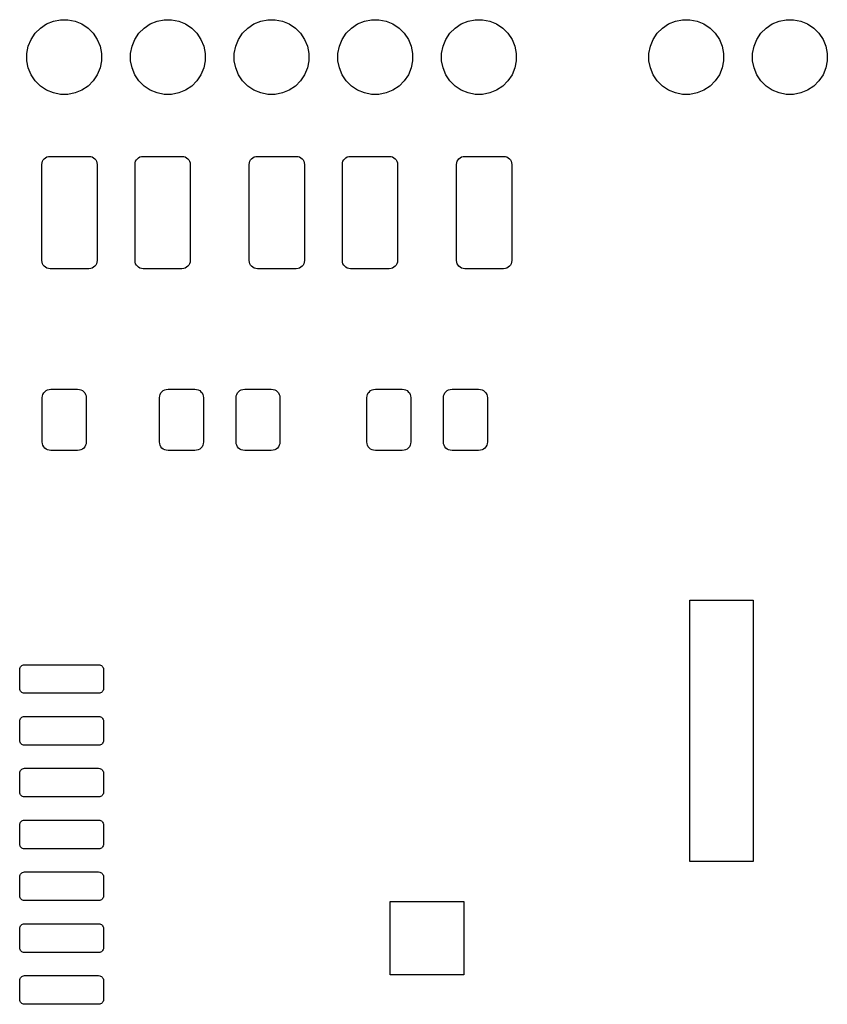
# Model space of a CAD drawing. Extents: x 4.66 to 8.46, y -5.32 to -3.29.
# Tile 8 of 10: x 6.66 to 7.44, y -4.26 to -3.31. Entities that reach past the tile are written whole.
import ezdxf

# ---------------------------------------------------------------- set-up
doc = ezdxf.new("R2010")
doc.units = 0
doc.header["$MEASUREMENT"] = 0
doc.layers.add('BLACK', color=7, linetype='CONTINUOUS')

msp = doc.modelspace()

# ---------------------------------------------------------------- linework, layer by layer
at = {"layer": 'BLACK', "linetype": 'CONTINUOUS'}
for p, q in [((6.6895, -3.31538), (6.69645, -3.31399)), ((6.69645, -3.31399), (6.70355, -3.31399)), ((6.70355, -3.31399), (6.7105, -3.31538)), ((6.7895, -3.31538), (6.79645, -3.31399)), ((6.79645, -3.31399), (6.80355, -3.31399)), ((6.80355, -3.31399), (6.8105, -3.31538)), ((6.8895, -3.31538), (6.89645, -3.31399)), ((6.89645, -3.31399), (6.90355, -3.31399)), ((6.90355, -3.31399), (6.9105, -3.31538)), ((6.9895, -3.31538), (6.99645, -3.31399)), ((6.99645, -3.31399), (7.00355, -3.31399)), ((7.00355, -3.31399), (7.0105, -3.31538)), ((7.0895, -3.31538), (7.09645, -3.31399)), ((7.09645, -3.31399), (7.10355, -3.31399)), ((7.10355, -3.31399), (7.1105, -3.31538)), ((7.2895, -3.31538), (7.29645, -3.31399)), ((7.29645, -3.31399), (7.30355, -3.31399)), ((7.30355, -3.31399), (7.3105, -3.31538)), ((7.3895, -3.31538), (7.39645, -3.31399)), ((7.39645, -3.31399), (7.40355, -3.31399)), ((7.40355, -3.31399), (7.4105, -3.31538)), ((6.67203, -3.32705), (6.67705, -3.32203)), ((6.67705, -3.32203), (6.68294, -3.31809)), ((6.68294, -3.31809), (6.6895, -3.31538)), ((6.7105, -3.31538), (6.71706, -3.31809)), ((6.71706, -3.31809), (6.72295, -3.32203)), ((6.72295, -3.32203), (6.72797, -3.32705)), ((6.77203, -3.32705), (6.77705, -3.32203)), ((6.77705, -3.32203), (6.78294, -3.31809)), ((6.78294, -3.31809), (6.7895, -3.31538)), ((6.8105, -3.31538), (6.81706, -3.31809)), ((6.81706, -3.31809), (6.82295, -3.32203)), ((6.82295, -3.32203), (6.82797, -3.32705)), ((6.87203, -3.32705), (6.87705, -3.32203)), ((6.87705, -3.32203), (6.88294, -3.31809)), ((6.88294, -3.31809), (6.8895, -3.31538)), ((6.9105, -3.31538), (6.91706, -3.31809)), ((6.91706, -3.31809), (6.92295, -3.32203)), ((6.92295, -3.32203), (6.92797, -3.32705)), ((6.97203, -3.32705), (6.97705, -3.32203)), ((6.97705, -3.32203), (6.98294, -3.31809)), ((6.98294, -3.31809), (6.9895, -3.31538)), ((7.0105, -3.31538), (7.01706, -3.31809)), ((7.01706, -3.31809), (7.02295, -3.32203)), ((7.02295, -3.32203), (7.02797, -3.32705)), ((7.07203, -3.32705), (7.07705, -3.32203)), ((7.07705, -3.32203), (7.08294, -3.31809)), ((7.08294, -3.31809), (7.0895, -3.31538)), ((7.1105, -3.31538), (7.11706, -3.31809)), ((7.11706, -3.31809), (7.12295, -3.32203)), ((7.12295, -3.32203), (7.12797, -3.32705)), ((7.27203, -3.32705), (7.27705, -3.32203)), ((7.27705, -3.32203), (7.28294, -3.31809)), ((7.28294, -3.31809), (7.2895, -3.31538)), ((7.3105, -3.31538), (7.31706, -3.31809)), ((7.31706, -3.31809), (7.32295, -3.32203)), ((7.32295, -3.32203), (7.32797, -3.32705)), ((7.37203, -3.32705), (7.37705, -3.32203)), ((7.37705, -3.32203), (7.38294, -3.31809)), ((7.38294, -3.31809), (7.3895, -3.31538)), ((7.4105, -3.31538), (7.41706, -3.31809)), ((7.41706, -3.31809), (7.42295, -3.32203)), ((7.42295, -3.32203), (7.42797, -3.32705)), ((6.66538, -3.3395), (6.66809, -3.33294)), ((6.66809, -3.33294), (6.67203, -3.32705)), ((6.72797, -3.32705), (6.73191, -3.33294)), ((6.73191, -3.33294), (6.73462, -3.3395)), ((6.76538, -3.3395), (6.76809, -3.33294)), ((6.76809, -3.33294), (6.77203, -3.32705)), ((6.82797, -3.32705), (6.83191, -3.33294)), ((6.83191, -3.33294), (6.83462, -3.3395)), ((6.86538, -3.3395), (6.86809, -3.33294)), ((6.86809, -3.33294), (6.87203, -3.32705)), ((6.92797, -3.32705), (6.93191, -3.33294)), ((6.93191, -3.33294), (6.93462, -3.3395)), ((6.96538, -3.3395), (6.96809, -3.33294)), ((6.96809, -3.33294), (6.97203, -3.32705)), ((7.02797, -3.32705), (7.03191, -3.33294)), ((7.03191, -3.33294), (7.03462, -3.3395)), ((7.06538, -3.3395), (7.06809, -3.33294)), ((7.06809, -3.33294), (7.07203, -3.32705)), ((7.12797, -3.32705), (7.13191, -3.33294)), ((7.13191, -3.33294), (7.13462, -3.3395)), ((7.26538, -3.3395), (7.26809, -3.33294)), ((7.26809, -3.33294), (7.27203, -3.32705)), ((7.32797, -3.32705), (7.33191, -3.33294)), ((7.33191, -3.33294), (7.33462, -3.3395)), ((7.36538, -3.3395), (7.36809, -3.33294)), ((7.36809, -3.33294), (7.37203, -3.32705)), ((7.42797, -3.32705), (7.43191, -3.33294)), ((7.43191, -3.33294), (7.43462, -3.3395)), ((6.66399, -3.34645), (6.66538, -3.3395)), ((6.73462, -3.3395), (6.73601, -3.34645)), ((6.76399, -3.34645), (6.76538, -3.3395)), ((6.83462, -3.3395), (6.83601, -3.34645)), ((6.86399, -3.34645), (6.86538, -3.3395)), ((6.93462, -3.3395), (6.93601, -3.34645)), ((6.96399, -3.34645), (6.96538, -3.3395)), ((7.03462, -3.3395), (7.03601, -3.34645)), ((7.06399, -3.34645), (7.06538, -3.3395)), ((7.13462, -3.3395), (7.13601, -3.34645)), ((7.26399, -3.34645), (7.26538, -3.3395)), ((7.33462, -3.3395), (7.33601, -3.34645)), ((7.36399, -3.34645), (7.36538, -3.3395)), ((7.43462, -3.3395), (7.43601, -3.34645)), ((6.66399, -3.35355), (6.66399, -3.34645)), ((6.73601, -3.34645), (6.73601, -3.35355)), ((6.76399, -3.35355), (6.76399, -3.34645)), ((6.83601, -3.34645), (6.83601, -3.35355)), ((6.86399, -3.35355), (6.86399, -3.34645)), ((6.93601, -3.34645), (6.93601, -3.35355)), ((6.96399, -3.35355), (6.96399, -3.34645)), ((7.03601, -3.34645), (7.03601, -3.35355)), ((7.06399, -3.35355), (7.06399, -3.34645)), ((7.13601, -3.34645), (7.13601, -3.35355)), ((7.26399, -3.35355), (7.26399, -3.34645)), ((7.33601, -3.34645), (7.33601, -3.35355)), ((7.36399, -3.35355), (7.36399, -3.34645)), ((7.43601, -3.34645), (7.43601, -3.35355)), ((6.66538, -3.3605), (6.66399, -3.35355)), ((6.66809, -3.36706), (6.66538, -3.3605)), ((6.73462, -3.3605), (6.73191, -3.36706)), ((6.73601, -3.35355), (6.73462, -3.3605)), ((6.76538, -3.3605), (6.76399, -3.35355)), ((6.76809, -3.36706), (6.76538, -3.3605)), ((6.83462, -3.3605), (6.83191, -3.36706)), ((6.83601, -3.35355), (6.83462, -3.3605)), ((6.86538, -3.3605), (6.86399, -3.35355)), ((6.86809, -3.36706), (6.86538, -3.3605)), ((6.93462, -3.3605), (6.93191, -3.36706)), ((6.93601, -3.35355), (6.93462, -3.3605)), ((6.96538, -3.3605), (6.96399, -3.35355)), ((6.96809, -3.36706), (6.96538, -3.3605)), ((7.03462, -3.3605), (7.03191, -3.36706)), ((7.03601, -3.35355), (7.03462, -3.3605)), ((7.06538, -3.3605), (7.06399, -3.35355)), ((7.06809, -3.36706), (7.06538, -3.3605)), ((7.13462, -3.3605), (7.13191, -3.36706)), ((7.13601, -3.35355), (7.13462, -3.3605)), ((7.26538, -3.3605), (7.26399, -3.35355)), ((7.26809, -3.36706), (7.26538, -3.3605)), ((7.33462, -3.3605), (7.33191, -3.36706)), ((7.33601, -3.35355), (7.33462, -3.3605)), ((7.36538, -3.3605), (7.36399, -3.35355)), ((7.36809, -3.36706), (7.36538, -3.3605)), ((7.43462, -3.3605), (7.43191, -3.36706)), ((7.43601, -3.35355), (7.43462, -3.3605)), ((6.67203, -3.37295), (6.66809, -3.36706)), ((6.73191, -3.36706), (6.72797, -3.37295)), ((6.77203, -3.37295), (6.76809, -3.36706)), ((6.83191, -3.36706), (6.82797, -3.37295)), ((6.87203, -3.37295), (6.86809, -3.36706)), ((6.93191, -3.36706), (6.92797, -3.37295)), ((6.97203, -3.37295), (6.96809, -3.36706)), ((7.03191, -3.36706), (7.02797, -3.37295)), ((7.07203, -3.37295), (7.06809, -3.36706)), ((7.13191, -3.36706), (7.12797, -3.37295)), ((7.27203, -3.37295), (7.26809, -3.36706)), ((7.33191, -3.36706), (7.32797, -3.37295)), ((7.37203, -3.37295), (7.36809, -3.36706)), ((7.43191, -3.36706), (7.42797, -3.37295)), ((6.67705, -3.37797), (6.67203, -3.37295)), ((6.68294, -3.38191), (6.67705, -3.37797)), ((6.72295, -3.37797), (6.71706, -3.38191)), ((6.72797, -3.37295), (6.72295, -3.37797)), ((6.77705, -3.37797), (6.77203, -3.37295)), ((6.78294, -3.38191), (6.77705, -3.37797)), ((6.82295, -3.37797), (6.81706, -3.38191)), ((6.82797, -3.37295), (6.82295, -3.37797)), ((6.87705, -3.37797), (6.87203, -3.37295)), ((6.88294, -3.38191), (6.87705, -3.37797)), ((6.92295, -3.37797), (6.91706, -3.38191)), ((6.92797, -3.37295), (6.92295, -3.37797)), ((6.97705, -3.37797), (6.97203, -3.37295)), ((6.98294, -3.38191), (6.97705, -3.37797)), ((7.02295, -3.37797), (7.01706, -3.38191)), ((7.02797, -3.37295), (7.02295, -3.37797)), ((7.07705, -3.37797), (7.07203, -3.37295)), ((7.08294, -3.38191), (7.07705, -3.37797)), ((7.12295, -3.37797), (7.11706, -3.38191)), ((7.12797, -3.37295), (7.12295, -3.37797)), ((7.27705, -3.37797), (7.27203, -3.37295)), ((7.28294, -3.38191), (7.27705, -3.37797)), ((7.32295, -3.37797), (7.31706, -3.38191)), ((7.32797, -3.37295), (7.32295, -3.37797)), ((7.37705, -3.37797), (7.37203, -3.37295)), ((7.38294, -3.38191), (7.37705, -3.37797)), ((7.42295, -3.37797), (7.41706, -3.38191)), ((7.42797, -3.37295), (7.42295, -3.37797)), ((6.6895, -3.38462), (6.68294, -3.38191)), ((6.69645, -3.38601), (6.6895, -3.38462)), ((6.70355, -3.38601), (6.69645, -3.38601)), ((6.7105, -3.38462), (6.70355, -3.38601)), ((6.71706, -3.38191), (6.7105, -3.38462)), ((6.7895, -3.38462), (6.78294, -3.38191)), ((6.79645, -3.38601), (6.7895, -3.38462)), ((6.80355, -3.38601), (6.79645, -3.38601)), ((6.8105, -3.38462), (6.80355, -3.38601)), ((6.81706, -3.38191), (6.8105, -3.38462)), ((6.8895, -3.38462), (6.88294, -3.38191)), ((6.89645, -3.38601), (6.8895, -3.38462)), ((6.90355, -3.38601), (6.89645, -3.38601)), ((6.9105, -3.38462), (6.90355, -3.38601)), ((6.91706, -3.38191), (6.9105, -3.38462)), ((6.9895, -3.38462), (6.98294, -3.38191)), ((6.99645, -3.38601), (6.9895, -3.38462)), ((7.00355, -3.38601), (6.99645, -3.38601)), ((7.0105, -3.38462), (7.00355, -3.38601)), ((7.01706, -3.38191), (7.0105, -3.38462)), ((7.0895, -3.38462), (7.08294, -3.38191)), ((7.09645, -3.38601), (7.0895, -3.38462)), ((7.10355, -3.38601), (7.09645, -3.38601)), ((7.1105, -3.38462), (7.10355, -3.38601)), ((7.11706, -3.38191), (7.1105, -3.38462)), ((7.2895, -3.38462), (7.28294, -3.38191)), ((7.29645, -3.38601), (7.2895, -3.38462)), ((7.30355, -3.38601), (7.29645, -3.38601)), ((7.3105, -3.38462), (7.30355, -3.38601)), ((7.31706, -3.38191), (7.3105, -3.38462)), ((7.3895, -3.38462), (7.38294, -3.38191)), ((7.39645, -3.38601), (7.3895, -3.38462)), ((7.40355, -3.38601), (7.39645, -3.38601)), ((7.4105, -3.38462), (7.40355, -3.38601)), ((7.41706, -3.38191), (7.4105, -3.38462)), ((6.68077, -3.4481), (6.68194, -3.44714)), ((6.68194, -3.44714), (6.68326, -3.44643)), ((6.68326, -3.44643), (6.6847, -3.446)), ((6.6847, -3.446), (6.68644, -3.44583)), ((6.68644, -3.44583), (6.7238, -3.44583)), ((6.7238, -3.44583), (6.72554, -3.446)), ((6.72554, -3.446), (6.72697, -3.44643)), ((6.72697, -3.44643), (6.7283, -3.44714)), ((6.7283, -3.44714), (6.72946, -3.4481)), ((6.77054, -3.4481), (6.7717, -3.44714)), ((6.7717, -3.44714), (6.77303, -3.44643)), ((6.77303, -3.44643), (6.77446, -3.446)), ((6.77446, -3.446), (6.7762, -3.44583)), ((6.7762, -3.44583), (6.81356, -3.44583)), ((6.81356, -3.44583), (6.8153, -3.446)), ((6.8153, -3.446), (6.81674, -3.44643)), ((6.81674, -3.44643), (6.81806, -3.44714)), ((6.81806, -3.44714), (6.81923, -3.4481)), ((6.88077, -3.4481), (6.88194, -3.44714)), ((6.88194, -3.44714), (6.88326, -3.44643)), ((6.88326, -3.44643), (6.8847, -3.446)), ((6.8847, -3.446), (6.88644, -3.44583)), ((6.88644, -3.44583), (6.9238, -3.44583)), ((6.9238, -3.44583), (6.92554, -3.446)), ((6.92554, -3.446), (6.92697, -3.44643)), ((6.92697, -3.44643), (6.9283, -3.44714)), ((6.9283, -3.44714), (6.92946, -3.4481)), ((6.97054, -3.4481), (6.9717, -3.44714)), ((6.9717, -3.44714), (6.97303, -3.44643)), ((6.97303, -3.44643), (6.97446, -3.446)), ((6.97446, -3.446), (6.9762, -3.44583)), ((6.9762, -3.44583), (7.01356, -3.44583)), ((7.01356, -3.44583), (7.0153, -3.446)), ((7.0153, -3.446), (7.01674, -3.44643)), ((7.01674, -3.44643), (7.01806, -3.44714)), ((7.01806, -3.44714), (7.01923, -3.4481)), ((7.08077, -3.4481), (7.08194, -3.44714)), ((7.08194, -3.44714), (7.08326, -3.44643)), ((7.08326, -3.44643), (7.0847, -3.446)), ((7.0847, -3.446), (7.08644, -3.44583)), ((7.08644, -3.44583), (7.1238, -3.44583)), ((7.1238, -3.44583), (7.12554, -3.446)), ((7.12554, -3.446), (7.12697, -3.44643)), ((7.12697, -3.44643), (7.1283, -3.44714)), ((7.1283, -3.44714), (7.12946, -3.4481)), ((6.6785, -3.45376), (6.67868, -3.45202)), ((6.6785, -3.54624), (6.6785, -3.45376)), ((6.67868, -3.45202), (6.67911, -3.45058)), ((6.67911, -3.45058), (6.67982, -3.44926)), ((6.67982, -3.44926), (6.68077, -3.4481)), ((6.72946, -3.4481), (6.73042, -3.44926)), ((6.73042, -3.44926), (6.73112, -3.45058)), ((6.73112, -3.45058), (6.73156, -3.45202)), ((6.73156, -3.45202), (6.73173, -3.45376)), ((6.73173, -3.45376), (6.73173, -3.54624)), ((6.76827, -3.45376), (6.76844, -3.45202)), ((6.76827, -3.54624), (6.76827, -3.45376)), ((6.76844, -3.45202), (6.76888, -3.45058)), ((6.76888, -3.45058), (6.76958, -3.44926)), ((6.76958, -3.44926), (6.77054, -3.4481)), ((6.81923, -3.4481), (6.82018, -3.44926)), ((6.82018, -3.44926), (6.82089, -3.45058)), ((6.82089, -3.45058), (6.82132, -3.45202)), ((6.82132, -3.45202), (6.8215, -3.45376)), ((6.8215, -3.45376), (6.8215, -3.54624)), ((6.8785, -3.45376), (6.87868, -3.45202)), ((6.8785, -3.54624), (6.8785, -3.45376)), ((6.87868, -3.45202), (6.87911, -3.45058)), ((6.87911, -3.45058), (6.87982, -3.44926)), ((6.87982, -3.44926), (6.88077, -3.4481)), ((6.92946, -3.4481), (6.93042, -3.44926)), ((6.93042, -3.44926), (6.93112, -3.45058)), ((6.93112, -3.45058), (6.93156, -3.45202)), ((6.93156, -3.45202), (6.93173, -3.45376)), ((6.93173, -3.45376), (6.93173, -3.54624)), ((6.96827, -3.45376), (6.96844, -3.45202)), ((6.96827, -3.54624), (6.96827, -3.45376)), ((6.96844, -3.45202), (6.96888, -3.45058)), ((6.96888, -3.45058), (6.96958, -3.44926)), ((6.96958, -3.44926), (6.97054, -3.4481)), ((7.01923, -3.4481), (7.02018, -3.44926)), ((7.02018, -3.44926), (7.02089, -3.45058)), ((7.02089, -3.45058), (7.02132, -3.45202)), ((7.02132, -3.45202), (7.0215, -3.45376)), ((7.0215, -3.45376), (7.0215, -3.54624)), ((7.0785, -3.45376), (7.07868, -3.45202)), ((7.0785, -3.54624), (7.0785, -3.45376)), ((7.07868, -3.45202), (7.07911, -3.45058)), ((7.07911, -3.45058), (7.07982, -3.44926)), ((7.07982, -3.44926), (7.08077, -3.4481)), ((7.12946, -3.4481), (7.13042, -3.44926)), ((7.13042, -3.44926), (7.13112, -3.45058)), ((7.13112, -3.45058), (7.13156, -3.45202)), ((7.13156, -3.45202), (7.13173, -3.45376)), ((7.13173, -3.45376), (7.13173, -3.54624)), ((6.67868, -3.54798), (6.6785, -3.54624)), ((6.67911, -3.54942), (6.67868, -3.54798)), ((6.67982, -3.55074), (6.67911, -3.54942)), ((6.68077, -3.5519), (6.67982, -3.55074)), ((6.68194, -3.55286), (6.68077, -3.5519)), ((6.72946, -3.5519), (6.7283, -3.55286)), ((6.73042, -3.55074), (6.72946, -3.5519)), ((6.73112, -3.54942), (6.73042, -3.55074)), ((6.73156, -3.54798), (6.73112, -3.54942)), ((6.73173, -3.54624), (6.73156, -3.54798)), ((6.76844, -3.54798), (6.76827, -3.54624)), ((6.76888, -3.54942), (6.76844, -3.54798)), ((6.76958, -3.55074), (6.76888, -3.54942)), ((6.77054, -3.5519), (6.76958, -3.55074)), ((6.7717, -3.55286), (6.77054, -3.5519)), ((6.81923, -3.5519), (6.81806, -3.55286)), ((6.82018, -3.55074), (6.81923, -3.5519)), ((6.82089, -3.54942), (6.82018, -3.55074)), ((6.82132, -3.54798), (6.82089, -3.54942)), ((6.8215, -3.54624), (6.82132, -3.54798)), ((6.87868, -3.54798), (6.8785, -3.54624)), ((6.87911, -3.54942), (6.87868, -3.54798)), ((6.87982, -3.55074), (6.87911, -3.54942)), ((6.88077, -3.5519), (6.87982, -3.55074)), ((6.88194, -3.55286), (6.88077, -3.5519)), ((6.92946, -3.5519), (6.9283, -3.55286)), ((6.93042, -3.55074), (6.92946, -3.5519)), ((6.93112, -3.54942), (6.93042, -3.55074)), ((6.93156, -3.54798), (6.93112, -3.54942)), ((6.93173, -3.54624), (6.93156, -3.54798)), ((6.96844, -3.54798), (6.96827, -3.54624)), ((6.96888, -3.54942), (6.96844, -3.54798)), ((6.96958, -3.55074), (6.96888, -3.54942)), ((6.97054, -3.5519), (6.96958, -3.55074)), ((6.9717, -3.55286), (6.97054, -3.5519)), ((7.01923, -3.5519), (7.01806, -3.55286)), ((7.02018, -3.55074), (7.01923, -3.5519)), ((7.02089, -3.54942), (7.02018, -3.55074)), ((7.02132, -3.54798), (7.02089, -3.54942)), ((7.0215, -3.54624), (7.02132, -3.54798)), ((7.07868, -3.54798), (7.0785, -3.54624)), ((7.07911, -3.54942), (7.07868, -3.54798)), ((7.07982, -3.55074), (7.07911, -3.54942)), ((7.08077, -3.5519), (7.07982, -3.55074)), ((7.08194, -3.55286), (7.08077, -3.5519)), ((7.12946, -3.5519), (7.1283, -3.55286)), ((7.13042, -3.55074), (7.12946, -3.5519)), ((7.13112, -3.54942), (7.13042, -3.55074)), ((7.13156, -3.54798), (7.13112, -3.54942)), ((7.13173, -3.54624), (7.13156, -3.54798)), ((6.68326, -3.55357), (6.68194, -3.55286)), ((6.6847, -3.554), (6.68326, -3.55357)), ((6.68644, -3.55417), (6.6847, -3.554)), ((6.7238, -3.55417), (6.68644, -3.55417)), ((6.72554, -3.554), (6.7238, -3.55417)), ((6.72697, -3.55357), (6.72554, -3.554)), ((6.7283, -3.55286), (6.72697, -3.55357)), ((6.77303, -3.55357), (6.7717, -3.55286)), ((6.77446, -3.554), (6.77303, -3.55357)), ((6.7762, -3.55417), (6.77446, -3.554)), ((6.81356, -3.55417), (6.7762, -3.55417)), ((6.8153, -3.554), (6.81356, -3.55417)), ((6.81674, -3.55357), (6.8153, -3.554)), ((6.81806, -3.55286), (6.81674, -3.55357)), ((6.88326, -3.55357), (6.88194, -3.55286)), ((6.8847, -3.554), (6.88326, -3.55357)), ((6.88644, -3.55417), (6.8847, -3.554)), ((6.9238, -3.55417), (6.88644, -3.55417)), ((6.92554, -3.554), (6.9238, -3.55417)), ((6.92697, -3.55357), (6.92554, -3.554)), ((6.9283, -3.55286), (6.92697, -3.55357)), ((6.97303, -3.55357), (6.9717, -3.55286)), ((6.97446, -3.554), (6.97303, -3.55357)), ((6.9762, -3.55417), (6.97446, -3.554)), ((7.01356, -3.55417), (6.9762, -3.55417)), ((7.0153, -3.554), (7.01356, -3.55417)), ((7.01674, -3.55357), (7.0153, -3.554)), ((7.01806, -3.55286), (7.01674, -3.55357)), ((7.08326, -3.55357), (7.08194, -3.55286)), ((7.0847, -3.554), (7.08326, -3.55357)), ((7.08644, -3.55417), (7.0847, -3.554)), ((7.1238, -3.55417), (7.08644, -3.55417)), ((7.12554, -3.554), (7.1238, -3.55417)), ((7.12697, -3.55357), (7.12554, -3.554)), ((7.1283, -3.55286), (7.12697, -3.55357)), ((6.67898, -3.67699), (6.67944, -3.67547)), ((6.67944, -3.67547), (6.68019, -3.67406)), ((6.68019, -3.67406), (6.6812, -3.67283)), ((6.6812, -3.67283), (6.68243, -3.67182)), ((6.68243, -3.67182), (6.68383, -3.67107)), ((6.68383, -3.67107), (6.68536, -3.67061)), ((6.68536, -3.67061), (6.68718, -3.67043)), ((6.68718, -3.67043), (6.71282, -3.67043)), ((6.71282, -3.67043), (6.71464, -3.67061)), ((6.71464, -3.67061), (6.71617, -3.67107)), ((6.71617, -3.67107), (6.71757, -3.67182)), ((6.71757, -3.67182), (6.7188, -3.67283)), ((6.7188, -3.67283), (6.71981, -3.67406)), ((6.71981, -3.67406), (6.72056, -3.67547)), ((6.72056, -3.67547), (6.72102, -3.67699)), ((6.79207, -3.67699), (6.79253, -3.67547)), ((6.79253, -3.67547), (6.79328, -3.67406)), ((6.79328, -3.67406), (6.79429, -3.67283)), ((6.79429, -3.67283), (6.79552, -3.67182)), ((6.79552, -3.67182), (6.79692, -3.67107)), ((6.79692, -3.67107), (6.79845, -3.67061)), ((6.79845, -3.67061), (6.80027, -3.67043)), ((6.80027, -3.67043), (6.82591, -3.67043)), ((6.82591, -3.67043), (6.82773, -3.67061)), ((6.82773, -3.67061), (6.82926, -3.67107)), ((6.82926, -3.67107), (6.83066, -3.67182)), ((6.83066, -3.67182), (6.83189, -3.67283)), ((6.83189, -3.67283), (6.8329, -3.67406)), ((6.8329, -3.67406), (6.83365, -3.67547)), ((6.83365, -3.67547), (6.83411, -3.67699)), ((6.86589, -3.67699), (6.86635, -3.67547)), ((6.86635, -3.67547), (6.8671, -3.67406)), ((6.8671, -3.67406), (6.86811, -3.67283)), ((6.86811, -3.67283), (6.86934, -3.67182)), ((6.86934, -3.67182), (6.87074, -3.67107)), ((6.87074, -3.67107), (6.87227, -3.67061)), ((6.87227, -3.67061), (6.87409, -3.67043)), ((6.87409, -3.67043), (6.89973, -3.67043)), ((6.89973, -3.67043), (6.90155, -3.67061)), ((6.90155, -3.67061), (6.90308, -3.67107)), ((6.90308, -3.67107), (6.90448, -3.67182)), ((6.90448, -3.67182), (6.90571, -3.67283)), ((6.90571, -3.67283), (6.90672, -3.67406)), ((6.90672, -3.67406), (6.90747, -3.67547)), ((6.90747, -3.67547), (6.90793, -3.67699)), ((6.99207, -3.67699), (6.99253, -3.67547)), ((6.99253, -3.67547), (6.99328, -3.67406)), ((6.99328, -3.67406), (6.99429, -3.67283)), ((6.99429, -3.67283), (6.99552, -3.67182)), ((6.99552, -3.67182), (6.99692, -3.67107)), ((6.99692, -3.67107), (6.99845, -3.67061)), ((6.99845, -3.67061), (7.00027, -3.67043)), ((7.00027, -3.67043), (7.02591, -3.67043)), ((7.02591, -3.67043), (7.02773, -3.67061)), ((7.02773, -3.67061), (7.02926, -3.67107)), ((7.02926, -3.67107), (7.03066, -3.67182)), ((7.03066, -3.67182), (7.03189, -3.67283)), ((7.03189, -3.67283), (7.0329, -3.67406)), ((7.0329, -3.67406), (7.03365, -3.67547)), ((7.03365, -3.67547), (7.03411, -3.67699)), ((7.06589, -3.67699), (7.06635, -3.67547)), ((7.06635, -3.67547), (7.0671, -3.67406)), ((7.0671, -3.67406), (7.06811, -3.67283)), ((7.06811, -3.67283), (7.06934, -3.67182)), ((7.06934, -3.67182), (7.07074, -3.67107)), ((7.07074, -3.67107), (7.07227, -3.67061)), ((7.07227, -3.67061), (7.07409, -3.67043)), ((7.07409, -3.67043), (7.09973, -3.67043)), ((7.09973, -3.67043), (7.10155, -3.67061)), ((7.10155, -3.67061), (7.10308, -3.67107)), ((7.10308, -3.67107), (7.10448, -3.67182)), ((7.10448, -3.67182), (7.10571, -3.67283)), ((7.10571, -3.67283), (7.10672, -3.67406)), ((7.10672, -3.67406), (7.10747, -3.67547)), ((7.10747, -3.67547), (7.10793, -3.67699)), ((6.6788, -3.67881), (6.67898, -3.67699)), ((6.6788, -3.72119), (6.6788, -3.67881)), ((6.72102, -3.67699), (6.7212, -3.67881)), ((6.7212, -3.67881), (6.7212, -3.72119)), ((6.79189, -3.67881), (6.79207, -3.67699)), ((6.79189, -3.72119), (6.79189, -3.67881)), ((6.83411, -3.67699), (6.83429, -3.67881)), ((6.83429, -3.67881), (6.83429, -3.72119)), ((6.86571, -3.67881), (6.86589, -3.67699)), ((6.86571, -3.72119), (6.86571, -3.67881)), ((6.90793, -3.67699), (6.90811, -3.67881)), ((6.90811, -3.67881), (6.90811, -3.72119)), ((6.99189, -3.67881), (6.99207, -3.67699)), ((6.99189, -3.72119), (6.99189, -3.67881)), ((7.03411, -3.67699), (7.03429, -3.67881)), ((7.03429, -3.67881), (7.03429, -3.72119)), ((7.06571, -3.67881), (7.06589, -3.67699)), ((7.06571, -3.72119), (7.06571, -3.67881)), ((7.10793, -3.67699), (7.10811, -3.67881)), ((7.10811, -3.67881), (7.10811, -3.72119)), ((6.67898, -3.72301), (6.6788, -3.72119)), ((6.67944, -3.72453), (6.67898, -3.72301)), ((6.72102, -3.72301), (6.72056, -3.72453)), ((6.7212, -3.72119), (6.72102, -3.72301)), ((6.79207, -3.72301), (6.79189, -3.72119)), ((6.79253, -3.72453), (6.79207, -3.72301)), ((6.83411, -3.72301), (6.83365, -3.72453)), ((6.83429, -3.72119), (6.83411, -3.72301)), ((6.86589, -3.72301), (6.86571, -3.72119)), ((6.86635, -3.72453), (6.86589, -3.72301)), ((6.90793, -3.72301), (6.90747, -3.72453)), ((6.90811, -3.72119), (6.90793, -3.72301)), ((6.99207, -3.72301), (6.99189, -3.72119)), ((6.99253, -3.72453), (6.99207, -3.72301)), ((7.03411, -3.72301), (7.03365, -3.72453)), ((7.03429, -3.72119), (7.03411, -3.72301)), ((7.06589, -3.72301), (7.06571, -3.72119)), ((7.06635, -3.72453), (7.06589, -3.72301)), ((7.10793, -3.72301), (7.10747, -3.72453)), ((7.10811, -3.72119), (7.10793, -3.72301)), ((6.68019, -3.72594), (6.67944, -3.72453)), ((6.6812, -3.72717), (6.68019, -3.72594)), ((6.68243, -3.72818), (6.6812, -3.72717)), ((6.68383, -3.72893), (6.68243, -3.72818)), ((6.68536, -3.72939), (6.68383, -3.72893)), ((6.68718, -3.72957), (6.68536, -3.72939)), ((6.71282, -3.72957), (6.68718, -3.72957)), ((6.71464, -3.72939), (6.71282, -3.72957)), ((6.71617, -3.72893), (6.71464, -3.72939)), ((6.71757, -3.72818), (6.71617, -3.72893)), ((6.7188, -3.72717), (6.71757, -3.72818)), ((6.71981, -3.72594), (6.7188, -3.72717)), ((6.72056, -3.72453), (6.71981, -3.72594)), ((6.79328, -3.72594), (6.79253, -3.72453)), ((6.79429, -3.72717), (6.79328, -3.72594)), ((6.79552, -3.72818), (6.79429, -3.72717)), ((6.79692, -3.72893), (6.79552, -3.72818)), ((6.79845, -3.72939), (6.79692, -3.72893)), ((6.80027, -3.72957), (6.79845, -3.72939)), ((6.82591, -3.72957), (6.80027, -3.72957)), ((6.82773, -3.72939), (6.82591, -3.72957)), ((6.82926, -3.72893), (6.82773, -3.72939)), ((6.83066, -3.72818), (6.82926, -3.72893)), ((6.83189, -3.72717), (6.83066, -3.72818)), ((6.8329, -3.72594), (6.83189, -3.72717)), ((6.83365, -3.72453), (6.8329, -3.72594)), ((6.8671, -3.72594), (6.86635, -3.72453)), ((6.86811, -3.72717), (6.8671, -3.72594)), ((6.86934, -3.72818), (6.86811, -3.72717)), ((6.87074, -3.72893), (6.86934, -3.72818)), ((6.87227, -3.72939), (6.87074, -3.72893)), ((6.87409, -3.72957), (6.87227, -3.72939)), ((6.89973, -3.72957), (6.87409, -3.72957)), ((6.90155, -3.72939), (6.89973, -3.72957)), ((6.90308, -3.72893), (6.90155, -3.72939)), ((6.90448, -3.72818), (6.90308, -3.72893)), ((6.90571, -3.72717), (6.90448, -3.72818)), ((6.90672, -3.72594), (6.90571, -3.72717)), ((6.90747, -3.72453), (6.90672, -3.72594)), ((6.99328, -3.72594), (6.99253, -3.72453)), ((6.99429, -3.72717), (6.99328, -3.72594)), ((6.99552, -3.72818), (6.99429, -3.72717)), ((6.99692, -3.72893), (6.99552, -3.72818)), ((6.99845, -3.72939), (6.99692, -3.72893)), ((7.00027, -3.72957), (6.99845, -3.72939)), ((7.02591, -3.72957), (7.00027, -3.72957)), ((7.02773, -3.72939), (7.02591, -3.72957)), ((7.02926, -3.72893), (7.02773, -3.72939)), ((7.03066, -3.72818), (7.02926, -3.72893)), ((7.03189, -3.72717), (7.03066, -3.72818)), ((7.0329, -3.72594), (7.03189, -3.72717)), ((7.03365, -3.72453), (7.0329, -3.72594)), ((7.0671, -3.72594), (7.06635, -3.72453)), ((7.06811, -3.72717), (7.0671, -3.72594)), ((7.06934, -3.72818), (7.06811, -3.72717)), ((7.07074, -3.72893), (7.06934, -3.72818)), ((7.07227, -3.72939), (7.07074, -3.72893)), ((7.07409, -3.72957), (7.07227, -3.72939)), ((7.09973, -3.72957), (7.07409, -3.72957)), ((7.10155, -3.72939), (7.09973, -3.72957)), ((7.10308, -3.72893), (7.10155, -3.72939)), ((7.10448, -3.72818), (7.10308, -3.72893)), ((7.10571, -3.72717), (7.10448, -3.72818)), ((7.10672, -3.72594), (7.10571, -3.72717)), ((7.10747, -3.72453), (7.10672, -3.72594)), ((7.30331, -4.12602), (7.30331, -3.87398)), ((7.30331, -3.87398), (7.36441, -3.87398)), ((7.36441, -3.87398), (7.36441, -4.12602)), ((6.65705, -3.94087), (6.65716, -3.93977)), ((6.65705, -3.95913), (6.65705, -3.94087)), ((6.65716, -3.93977), (6.65741, -3.93894)), ((6.65741, -3.93894), (6.65782, -3.93817)), ((6.65782, -3.93817), (6.65837, -3.9375)), ((6.65837, -3.9375), (6.65904, -3.93695)), ((6.65904, -3.93695), (6.6598, -3.93654)), ((6.6598, -3.93654), (6.66063, -3.93629)), ((6.66063, -3.93629), (6.66174, -3.93618)), ((6.66174, -3.93618), (6.73314, -3.93618)), ((6.73314, -3.93618), (6.73425, -3.93629)), ((6.73425, -3.93629), (6.73508, -3.93654)), ((6.73508, -3.93654), (6.73584, -3.93695)), ((6.73584, -3.93695), (6.73651, -3.9375)), ((6.73651, -3.9375), (6.73707, -3.93817)), ((6.73707, -3.93817), (6.73747, -3.93894)), ((6.73747, -3.93894), (6.73773, -3.93977)), ((6.73773, -3.93977), (6.73783, -3.94087)), ((6.73783, -3.94087), (6.73783, -3.95913)), ((6.65716, -3.96023), (6.65705, -3.95913)), ((6.65741, -3.96106), (6.65716, -3.96023)), ((6.73773, -3.96023), (6.73747, -3.96106)), ((6.73783, -3.95913), (6.73773, -3.96023)), ((6.65782, -3.96183), (6.65741, -3.96106)), ((6.65837, -3.9625), (6.65782, -3.96183)), ((6.65904, -3.96305), (6.65837, -3.9625)), ((6.6598, -3.96346), (6.65904, -3.96305)), ((6.66063, -3.96371), (6.6598, -3.96346)), ((6.66174, -3.96382), (6.66063, -3.96371)), ((6.73314, -3.96382), (6.66174, -3.96382)), ((6.73425, -3.96371), (6.73314, -3.96382)), ((6.73508, -3.96346), (6.73425, -3.96371)), ((6.73584, -3.96305), (6.73508, -3.96346)), ((6.73651, -3.9625), (6.73584, -3.96305)), ((6.73707, -3.96183), (6.73651, -3.9625)), ((6.73747, -3.96106), (6.73707, -3.96183)), ((6.65716, -3.98977), (6.65741, -3.98894)), ((6.65741, -3.98894), (6.65782, -3.98817)), ((6.65782, -3.98817), (6.65837, -3.9875)), ((6.65837, -3.9875), (6.65904, -3.98695)), ((6.65904, -3.98695), (6.6598, -3.98654)), ((6.6598, -3.98654), (6.66063, -3.98629)), ((6.66063, -3.98629), (6.66174, -3.98618)), ((6.66174, -3.98618), (6.73314, -3.98618)), ((6.73314, -3.98618), (6.73425, -3.98629)), ((6.73425, -3.98629), (6.73508, -3.98654)), ((6.73508, -3.98654), (6.73584, -3.98695)), ((6.73584, -3.98695), (6.73651, -3.9875)), ((6.73651, -3.9875), (6.73707, -3.98817)), ((6.73707, -3.98817), (6.73747, -3.98894)), ((6.73747, -3.98894), (6.73773, -3.98977)), ((6.65705, -3.99087), (6.65716, -3.98977)), ((6.65705, -4.00913), (6.65705, -3.99087)), ((6.73773, -3.98977), (6.73783, -3.99087)), ((6.73783, -3.99087), (6.73783, -4.00913)), ((6.65716, -4.01023), (6.65705, -4.00913)), ((6.65741, -4.01106), (6.65716, -4.01023)), ((6.65782, -4.01183), (6.65741, -4.01106)), ((6.65837, -4.0125), (6.65782, -4.01183)), ((6.65904, -4.01305), (6.65837, -4.0125)), ((6.6598, -4.01346), (6.65904, -4.01305)), ((6.66063, -4.01371), (6.6598, -4.01346)), ((6.66174, -4.01382), (6.66063, -4.01371)), ((6.73314, -4.01382), (6.66174, -4.01382)), ((6.73425, -4.01371), (6.73314, -4.01382)), ((6.73508, -4.01346), (6.73425, -4.01371)), ((6.73584, -4.01305), (6.73508, -4.01346)), ((6.73651, -4.0125), (6.73584, -4.01305)), ((6.73707, -4.01183), (6.73651, -4.0125)), ((6.73747, -4.01106), (6.73707, -4.01183)), ((6.73773, -4.01023), (6.73747, -4.01106)), ((6.73783, -4.00913), (6.73773, -4.01023)), ((6.65904, -4.03695), (6.6598, -4.03654)), ((6.6598, -4.03654), (6.66063, -4.03629)), ((6.66063, -4.03629), (6.66174, -4.03618)), ((6.66174, -4.03618), (6.73314, -4.03618)), ((6.73314, -4.03618), (6.73425, -4.03629)), ((6.73425, -4.03629), (6.73508, -4.03654)), ((6.73508, -4.03654), (6.73584, -4.03695)), ((6.65705, -4.04087), (6.65716, -4.03977)), ((6.65705, -4.05913), (6.65705, -4.04087)), ((6.65716, -4.03977), (6.65741, -4.03894)), ((6.65741, -4.03894), (6.65782, -4.03817)), ((6.65782, -4.03817), (6.65837, -4.0375)), ((6.65837, -4.0375), (6.65904, -4.03695)), ((6.73584, -4.03695), (6.73651, -4.0375)), ((6.73651, -4.0375), (6.73707, -4.03817)), ((6.73707, -4.03817), (6.73747, -4.03894)), ((6.73747, -4.03894), (6.73773, -4.03977)), ((6.73773, -4.03977), (6.73783, -4.04087)), ((6.73783, -4.04087), (6.73783, -4.05913)), ((6.65716, -4.06023), (6.65705, -4.05913)), ((6.65741, -4.06106), (6.65716, -4.06023)), ((6.65782, -4.06183), (6.65741, -4.06106)), ((6.65837, -4.0625), (6.65782, -4.06183)), ((6.65904, -4.06305), (6.65837, -4.0625)), ((6.6598, -4.06346), (6.65904, -4.06305)), ((6.66063, -4.06371), (6.6598, -4.06346)), ((6.66174, -4.06382), (6.66063, -4.06371)), ((6.73314, -4.06382), (6.66174, -4.06382)), ((6.73425, -4.06371), (6.73314, -4.06382)), ((6.73508, -4.06346), (6.73425, -4.06371)), ((6.73584, -4.06305), (6.73508, -4.06346)), ((6.73651, -4.0625), (6.73584, -4.06305)), ((6.73707, -4.06183), (6.73651, -4.0625)), ((6.73747, -4.06106), (6.73707, -4.06183)), ((6.73773, -4.06023), (6.73747, -4.06106)), ((6.73783, -4.05913), (6.73773, -4.06023)), ((6.65705, -4.09087), (6.65716, -4.08977)), ((6.65705, -4.10913), (6.65705, -4.09087)), ((6.65716, -4.08977), (6.65741, -4.08894)), ((6.65741, -4.08894), (6.65782, -4.08817)), ((6.65782, -4.08817), (6.65837, -4.0875)), ((6.65837, -4.0875), (6.65904, -4.08695)), ((6.65904, -4.08695), (6.6598, -4.08654)), ((6.6598, -4.08654), (6.66063, -4.08629)), ((6.66063, -4.08629), (6.66174, -4.08618)), ((6.66174, -4.08618), (6.73314, -4.08618)), ((6.73314, -4.08618), (6.73425, -4.08629)), ((6.73425, -4.08629), (6.73508, -4.08654)), ((6.73508, -4.08654), (6.73584, -4.08695)), ((6.73584, -4.08695), (6.73651, -4.0875)), ((6.73651, -4.0875), (6.73707, -4.08817)), ((6.73707, -4.08817), (6.73747, -4.08894)), ((6.73747, -4.08894), (6.73773, -4.08977)), ((6.73773, -4.08977), (6.73783, -4.09087)), ((6.73783, -4.09087), (6.73783, -4.10913)), ((6.65716, -4.11023), (6.65705, -4.10913)), ((6.65741, -4.11106), (6.65716, -4.11023)), ((6.65782, -4.11183), (6.65741, -4.11106)), ((6.65837, -4.1125), (6.65782, -4.11183)), ((6.65904, -4.11305), (6.65837, -4.1125)), ((6.73651, -4.1125), (6.73584, -4.11305)), ((6.73707, -4.11183), (6.73651, -4.1125)), ((6.73747, -4.11106), (6.73707, -4.11183)), ((6.73773, -4.11023), (6.73747, -4.11106)), ((6.73783, -4.10913), (6.73773, -4.11023)), ((6.6598, -4.11346), (6.65904, -4.11305)), ((6.66063, -4.11371), (6.6598, -4.11346)), ((6.66174, -4.11382), (6.66063, -4.11371)), ((6.73314, -4.11382), (6.66174, -4.11382)), ((6.73425, -4.11371), (6.73314, -4.11382)), ((6.73508, -4.11346), (6.73425, -4.11371)), ((6.73584, -4.11305), (6.73508, -4.11346)), ((7.36441, -4.12602), (7.30331, -4.12602)), ((6.65705, -4.14087), (6.65716, -4.13977)), ((6.65705, -4.15913), (6.65705, -4.14087)), ((6.65716, -4.13977), (6.65741, -4.13894)), ((6.65741, -4.13894), (6.65782, -4.13817)), ((6.65782, -4.13817), (6.65837, -4.1375)), ((6.65837, -4.1375), (6.65904, -4.13695)), ((6.65904, -4.13695), (6.6598, -4.13654)), ((6.6598, -4.13654), (6.66063, -4.13629)), ((6.66063, -4.13629), (6.66174, -4.13618)), ((6.66174, -4.13618), (6.73314, -4.13618)), ((6.73314, -4.13618), (6.73425, -4.13629)), ((6.73425, -4.13629), (6.73508, -4.13654)), ((6.73508, -4.13654), (6.73584, -4.13695)), ((6.73584, -4.13695), (6.73651, -4.1375)), ((6.73651, -4.1375), (6.73707, -4.13817)), ((6.73707, -4.13817), (6.73747, -4.13894)), ((6.73747, -4.13894), (6.73773, -4.13977)), ((6.73773, -4.13977), (6.73783, -4.14087)), ((6.73783, -4.14087), (6.73783, -4.15913)), ((6.65716, -4.16023), (6.65705, -4.15913)), ((6.65741, -4.16106), (6.65716, -4.16023)), ((6.73773, -4.16023), (6.73747, -4.16106)), ((6.73783, -4.15913), (6.73773, -4.16023)), ((6.65782, -4.16183), (6.65741, -4.16106)), ((6.65837, -4.1625), (6.65782, -4.16183)), ((6.65904, -4.16305), (6.65837, -4.1625)), ((6.6598, -4.16346), (6.65904, -4.16305)), ((6.66063, -4.16371), (6.6598, -4.16346)), ((6.66174, -4.16382), (6.66063, -4.16371)), ((6.73314, -4.16382), (6.66174, -4.16382)), ((6.73425, -4.16371), (6.73314, -4.16382)), ((6.73508, -4.16346), (6.73425, -4.16371)), ((6.73584, -4.16305), (6.73508, -4.16346)), ((6.73651, -4.1625), (6.73584, -4.16305)), ((6.73707, -4.16183), (6.73651, -4.1625)), ((6.73747, -4.16106), (6.73707, -4.16183)), ((7.01453, -4.23547), (7.01453, -4.16453)), ((7.01453, -4.16453), (7.08547, -4.16453)), ((7.08547, -4.16453), (7.08547, -4.23547)), ((6.65741, -4.18894), (6.65782, -4.18817)), ((6.65782, -4.18817), (6.65837, -4.1875)), ((6.65837, -4.1875), (6.65904, -4.18695)), ((6.65904, -4.18695), (6.6598, -4.18654)), ((6.6598, -4.18654), (6.66063, -4.18629)), ((6.66063, -4.18629), (6.66174, -4.18618)), ((6.66174, -4.18618), (6.73314, -4.18618)), ((6.73314, -4.18618), (6.73425, -4.18629)), ((6.73425, -4.18629), (6.73508, -4.18654)), ((6.73508, -4.18654), (6.73584, -4.18695)), ((6.73584, -4.18695), (6.73651, -4.1875)), ((6.73651, -4.1875), (6.73707, -4.18817)), ((6.73707, -4.18817), (6.73747, -4.18894)), ((6.65705, -4.19087), (6.65716, -4.18977)), ((6.65705, -4.20913), (6.65705, -4.19087)), ((6.65716, -4.18977), (6.65741, -4.18894)), ((6.73747, -4.18894), (6.73773, -4.18977)), ((6.73773, -4.18977), (6.73783, -4.19087)), ((6.73783, -4.19087), (6.73783, -4.20913)), ((6.65716, -4.21023), (6.65705, -4.20913)), ((6.65741, -4.21106), (6.65716, -4.21023)), ((6.65782, -4.21183), (6.65741, -4.21106)), ((6.65837, -4.2125), (6.65782, -4.21183)), ((6.65904, -4.21305), (6.65837, -4.2125)), ((6.6598, -4.21346), (6.65904, -4.21305)), ((6.66063, -4.21371), (6.6598, -4.21346)), ((6.66174, -4.21382), (6.66063, -4.21371)), ((6.73314, -4.21382), (6.66174, -4.21382)), ((6.73425, -4.21371), (6.73314, -4.21382)), ((6.73508, -4.21346), (6.73425, -4.21371)), ((6.73584, -4.21305), (6.73508, -4.21346)), ((6.73651, -4.2125), (6.73584, -4.21305)), ((6.73707, -4.21183), (6.73651, -4.2125)), ((6.73747, -4.21106), (6.73707, -4.21183)), ((6.73773, -4.21023), (6.73747, -4.21106)), ((6.73783, -4.20913), (6.73773, -4.21023)), ((6.66063, -4.23629), (6.66174, -4.23618)), ((6.66174, -4.23618), (6.73314, -4.23618)), ((6.73314, -4.23618), (6.73425, -4.23629)), ((7.08547, -4.23547), (7.01453, -4.23547)), ((6.65705, -4.24087), (6.65716, -4.23977)), ((6.65705, -4.25913), (6.65705, -4.24087)), ((6.65716, -4.23977), (6.65741, -4.23894)), ((6.65741, -4.23894), (6.65782, -4.23817)), ((6.65782, -4.23817), (6.65837, -4.2375)), ((6.65837, -4.2375), (6.65904, -4.23695)), ((6.65904, -4.23695), (6.6598, -4.23654)), ((6.6598, -4.23654), (6.66063, -4.23629)), ((6.73425, -4.23629), (6.73508, -4.23654)), ((6.73508, -4.23654), (6.73584, -4.23695)), ((6.73584, -4.23695), (6.73651, -4.2375)), ((6.73651, -4.2375), (6.73707, -4.23817)), ((6.73707, -4.23817), (6.73747, -4.23894)), ((6.73747, -4.23894), (6.73773, -4.23977)), ((6.73773, -4.23977), (6.73783, -4.24087)), ((6.73783, -4.24087), (6.73783, -4.25913)), ((6.65716, -4.26023), (6.65705, -4.25913)), ((6.65741, -4.26106), (6.65716, -4.26023)), ((6.65782, -4.26183), (6.65741, -4.26106)), ((6.65837, -4.2625), (6.65782, -4.26183)), ((6.65904, -4.26305), (6.65837, -4.2625)), ((6.6598, -4.26346), (6.65904, -4.26305)), ((6.66063, -4.26371), (6.6598, -4.26346)), ((6.66174, -4.26382), (6.66063, -4.26371)), ((6.73314, -4.26382), (6.66174, -4.26382)), ((6.73425, -4.26371), (6.73314, -4.26382)), ((6.73508, -4.26346), (6.73425, -4.26371)), ((6.73584, -4.26305), (6.73508, -4.26346)), ((6.73651, -4.2625), (6.73584, -4.26305)), ((6.73707, -4.26183), (6.73651, -4.2625)), ((6.73747, -4.26106), (6.73707, -4.26183)), ((6.73773, -4.26023), (6.73747, -4.26106)), ((6.73783, -4.25913), (6.73773, -4.26023))]:
    msp.add_line(p, q, dxfattribs=at)

doc.saveas('drawing.dxf')
